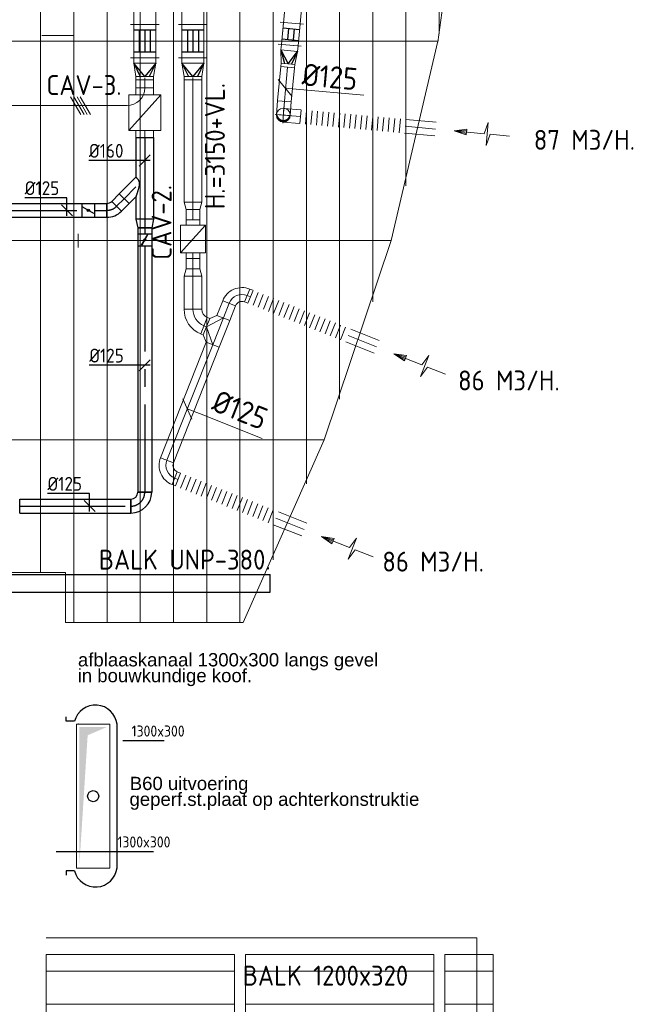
# Model space of a CAD drawing. Header units: millimetres. Extents: x -75017 to 35076, y -1757 to 51354.
# Tile 20 of 41: x -54909 to -49277, y 18546 to 27440. Entities that reach past the tile are written whole.
import ezdxf
from ezdxf.enums import TextEntityAlignment as Align

# ---------------------------------------------------------------- set-up
doc = ezdxf.new("R2010")
doc.units = ezdxf.units.MM
doc.header["$LTSCALE"] = 50
doc.linetypes.add('CENTER2', pattern=[28.575, 19.05, -3.175, 3.175, -3.175])
doc.linetypes.add('HIDDEN', pattern=[9.525, 6.35, -3.175])
for name, color, linetype in [('45 Plafond.BST', 7, 'Continuous'), ('45 Plafond.BST Afdek-arcering', 7, 'Continuous'), ('60', 3, 'Continuous'), ('AFWBIN', 1, 'Continuous'), ('BALKEN', 7, 'Continuous'), ('TEKST', 1, 'Continuous'), ('WL570---_TOEVOER', 200, 'Continuous'), ('WL570---_TOEVOER_HL', 1, 'Continuous'), ('WL5772--_R_KANAAL-H', 1, 'Continuous'), ('WM570---_TOEVOER', 2, 'Continuous'), ('WM570---_TOEVOER_PR', 2, 'Continuous')]:
    doc.layers.add(name, color=color, linetype=linetype)
for name, color, linetype, lineweight in [('WL570---_BESTAAND-HARTLIJN', 161, 'Continuous', 0), ('WL570---_BESTAAND-MAATVOERING', 160, 'Continuous', 0), ('WL570---_BESTAAND-RETOUR', 100, 'Continuous', 0), ('WL570---_BESTAAND-ROOSTER', 160, 'Continuous', 0), ('WL570---_BESTAAND-TOEVOER', 200, 'Continuous', 0), ('WL570---_DEMONTEREN', 10, 'Continuous', 0)]:
    doc.layers.add(name, color=color, linetype=linetype, lineweight=lineweight)
doc.layers.get('WL570---_DEMONTEREN').off()
doc.styles.add('BURO-025', font='ISO96.shx', dxfattribs={"height": 125})
doc.styles.add('ISO', font='ISO', dxfattribs={"height": 162})
doc.styles.add('MAATVOERING', font='ISO')
doc.styles.get("Standard").update_dxf_attribs({"font": 'ARIAL.TTF'})

# ---------------------------------------------------------------- blocks, each defined once
blk = doc.blocks.new('*X1')
at = {"color": 0}
for p, q in [((-0.45, 0.011), (-0.45, 0.044)), ((-0.44, 0.05), (-0.44, 0.104)), ((-0.43, 0.079), (-0.43, 0.14)), ((-0.42, 0.104), (-0.42, 0.167)), ((-0.41, 0.125), (-0.41, 0.191)), ((-0.4, 0.143), (-0.4, 0.211)), ((-0.39, 0.16), (-0.39, 0.229)), ((-0.38, 0.175), (-0.38, 0.245)), ((-0.37, 0.189), (-0.37, 0.26)), ((-0.36, 0.203), (-0.36, 0.273)), ((-0.35, 0.215), (-0.35, 0.286)), ((-0.34, 0.226), (-0.34, 0.298)), ((-0.33, 0.237), (-0.33, 0.309)), ((-0.32, 0.247), (-0.32, 0.319)), ((-0.31, 0.256), (-0.31, 0.329)), ((-0.3, 0.265), (-0.3, 0.338)), ((-0.29, 0.273), (-0.29, 0.347)), ((-0.28, 0.281), (-0.28, 0.355)), ((-0.27, 0.289), (-0.27, 0.363)), ((-0.26, 0.296), (-0.26, 0.37)), ((-0.25, 0.302), (-0.25, 0.377)), ((-0.24, 0.309), (-0.24, 0.383)), ((-0.23, 0.315), (-0.23, 0.389)), ((-0.22, 0.32), (-0.22, 0.395)), ((-0.21, 0.326), (-0.21, 0.4)), ((-0.2, 0.331), (-0.2, 0.405)), ((-0.19, 0.335), (-0.19, 0.41)), ((-0.18, 0.34), (-0.18, 0.415)), ((-0.17, 0.344), (-0.17, 0.419)), ((-0.16, 0.348), (-0.16, 0.423)), ((-0.15, 0.351), (-0.15, 0.426)), ((-0.14, 0.355), (-0.14, 0.43)), ((-0.13, 0.358), (-0.13, 0.433)), ((-0.12, 0.36), (-0.12, 0.436)), ((-0.11, 0.363), (-0.11, 0.439)), ((-0.1, 0.365), (-0.1, 0.441)), ((-0.09, 0.367), (-0.09, 0.443)), ((-0.08, 0.369), (-0.08, 0.445)), ((-0.07, 0.371), (-0.07, 0.447)), ((-0.06, 0.372), (-0.06, 0.448)), ((-0.05, 0.374), (-0.05, 0.449)), ((-0.04, 0.375), (-0.04, 0.45)), ((-0.03, 0.375), (-0.03, 0.451)), ((-0.02, 0.376), (-0.02, 0.452)), ((-0.01, 0.376), (-0.01, 0.452)), ((0, 0.376), (0, 0.452)), ((0.01, 0.376), (0.01, 0.452)), ((0.02, 0.376), (0.02, 0.452)), ((0.03, 0.375), (0.03, 0.451)), ((0.04, 0.375), (0.04, 0.45)), ((0.05, 0.374), (0.05, 0.449)), ((0.06, 0.372), (0.06, 0.448)), ((0.07, 0.371), (0.07, 0.447)), ((0.08, 0.369), (0.08, 0.445)), ((0.09, 0.367), (0.09, 0.443)), ((0.1, 0.365), (0.1, 0.441)), ((0.11, 0.363), (0.11, 0.439)), ((0.12, 0.36), (0.12, 0.436)), ((0.13, 0.358), (0.13, 0.433)), ((0.14, 0.355), (0.14, 0.43)), ((0.15, 0.351), (0.15, 0.426)), ((0.16, 0.348), (0.16, 0.423)), ((0.17, 0.344), (0.17, 0.419)), ((0.18, 0.34), (0.18, 0.415)), ((0.19, 0.335), (0.19, 0.41)), ((0.2, 0.331), (0.2, 0.405)), ((0.21, 0.326), (0.21, 0.4)), ((0.22, 0.32), (0.22, 0.395)), ((0.23, 0.315), (0.23, 0.389)), ((0.24, 0.309), (0.24, 0.383)), ((0.25, 0.302), (0.25, 0.377)), ((0.26, 0.296), (0.26, 0.37)), ((0.27, 0.289), (0.27, 0.363)), ((0.28, 0.281), (0.28, 0.355)), ((0.29, 0.273), (0.29, 0.347)), ((0.3, 0.265), (0.3, 0.338)), ((0.31, 0.256), (0.31, 0.329)), ((0.32, 0.247), (0.32, 0.319)), ((0.33, 0.237), (0.33, 0.309)), ((0.34, 0.226), (0.34, 0.298)), ((0.35, 0.215), (0.35, 0.286)), ((0.36, 0.203), (0.36, 0.273)), ((0.37, 0.189), (0.37, 0.26)), ((0.38, 0.175), (0.38, 0.245)), ((0.39, 0.16), (0.39, 0.229)), ((0.4, 0.143), (0.4, 0.211)), ((0.41, 0.125), (0.41, 0.191)), ((0.42, 0.104), (0.42, 0.167)), ((0.43, 0.079), (0.43, 0.14)), ((0.44, 0.05), (0.44, 0.104)), ((0.45, 0.011), (0.45, 0.044))]:
    blk.add_line(p, q, dxfattribs=at)
blk = doc.blocks.new('KARODS')
blk.add_circle((0, 0), 0.5)
at = {"layer": 'WL570---_BESTAAND-HARTLIJN'}
for p, q in [((-0.6, 0), (0.6, 0)), ((0, -0.6), (0, 0.6))]:
    blk.add_line(p, q, dxfattribs=at)
at = {"layer": 'WL570---_BESTAAND-TOEVOER'}
blk.add_blockref('*X1', (0, 0), dxfattribs=at)
blk = doc.blocks.new('OBO12500090SE')
blk.add_lwpolyline([(-62.5, 125), (-62.5, 0), (62.5, 0), (62.5, 125)])
at = {"layer": 'WL570---_BESTAAND-HARTLIJN'}
for p, q in [((0, 0), (0, 187.5)), ((-62.5, 125), (62.5, 125))]:
    blk.add_line(p, q, dxfattribs=at)
at = {"xscale": 125, "yscale": 125, "zscale": 125}
blk.add_blockref('KARODS', (0, 125), dxfattribs=at)
blk = doc.blocks.new('AFZPIJL')
for points in [[(0, -10), (0, -6.52), (-2.06, -5.97), (2.06, -5.97), (0, -5.41), (0, 0)], [(-0.26, -2.22), (0, 0)], [(0.26, -2.22), (0, 0)]]:
    blk.add_lwpolyline(points)
blk.add_lwpolyline([(0.52, -2.22), (-0.52, -2.22), (0, 0)], close=True)
blk = doc.blocks.new('FLLINE125')
blk.add_line((0, -62.5), (0, 62.5))
blk = doc.blocks.new('OEX1250095100')
at = {"rotation": 180.0000000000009}
for p in [(50, 0), (100, 0), (150, 0), (200, 0), (250, 0), (300, 0), (350, 0), (400, 0), (450, 0), (500, 0), (550, 0), (600, 0), (650, 0), (700, 0), (750, 0), (800, 0), (850, 0), (900, 0), (950, 0)]:
    blk.add_blockref('FLLINE125', p, dxfattribs=at)
blk = doc.blocks.new('MVLINE')
blk.add_line((35.4, -35.4), (-35.4, 35.4))
blk = doc.blocks.new('KARO')
for p, q in [((1, 0.5), (0, 0.5)), ((0, -0.5), (1, -0.5))]:
    blk.add_line(p, q)
at = {"invisible_edges": 15}
blk.add_3dface([(0, 0.5), (0, -0.5), (1, -0.5), (1, 0.5)], dxfattribs=at)
at = {"layer": 'WL570---_BESTAAND-HARTLIJN'}
blk.add_line((0, 0), (1, 0), dxfattribs=at)
blk = doc.blocks.new('VBX1251250012525000')
blk.add_lwpolyline([(50, -112.5), (300, -112.5), (300, 112.5), (50, 112.5)], close=True)
for points in [[(50, 62.5), (0, 62.5), (0, -62.5), (50, -62.5)], [(300, -62.5), (350, -62.5), (350, 62.5), (300, 62.5)]]:
    blk.add_lwpolyline(points)
at = {"layer": 'WL570---_BESTAAND-HARTLIJN'}
blk.add_line((300, 0), (350, 0), dxfattribs=at)
at = {"layer": 'WL570---_BESTAAND-TOEVOER'}
blk.add_line((50, -112.5), (300, 112.5), dxfattribs=at)
blk = doc.blocks.new('OBO12500090R')
blk.add_lwpolyline([(187.5, -125, 0.414214), (0, 62.5), (0, -62.5, -0.414214), (62.5, -125)], format="xyb", close=True)
at = {"invisible_edges": 15}
for points in [[(10.9, -63.4), (32.6, 59.7), (0, 62.5), (0, -62.5)], [(21.4, -66.3), (64.1, 51.2), (32.6, 59.7), (10.9, -63.4)], [(31.2, -70.9), (93.8, 37.4), (64.1, 51.2), (21.4, -66.3)], [(40.2, -77.1), (120.5, 18.6), (93.8, 37.4), (31.2, -70.9)], [(47.9, -84.8), (143.6, -4.5), (120.5, 18.6), (40.2, -77.1)], [(54.1, -93.8), (162.4, -31.2), (143.6, -4.5), (47.9, -84.8)], [(58.7, -103.6), (176.2, -60.9), (162.4, -31.2), (54.1, -93.8)], [(61.6, -114.1), (184.7, -92.4), (176.2, -60.9), (58.7, -103.6)], [(62.5, -125), (187.5, -125), (184.7, -92.4), (61.6, -114.1)]]:
    blk.add_3dface(points, dxfattribs=at)
at = {"layer": 'WL570---_BESTAAND-HARTLIJN'}
blk.add_arc((0, -125), 125, 0, 90, dxfattribs=at)
blk = doc.blocks.new('OTS12512516000H')
blk.add_lwpolyline([(-130, -62.5), (130, -62.5), (130, 62.5), (80, 112.5), (-80, 112.5), (-130, 62.5)], close=True)
at = {"layer": 'WL570---_BESTAAND-HARTLIJN'}
blk.add_line((-130, 0), (130, 0), dxfattribs=at)
at = {"layer": 'WL570---_BESTAAND-TOEVOER'}
blk.add_lwpolyline([(-130, 0), (0, 112.5), (130, 0)], dxfattribs=at)
blk = doc.blocks.new('OSV1601250650K')
blk.add_lwpolyline([(-65.3, -80), (0, -62.5), (0, 62.5), (-65.3, 80)], close=True)
at = {"layer": 'WL570---_BESTAAND-HARTLIJN'}
blk.add_line((-65.3, 0), (0, 0), dxfattribs=at)
blk = doc.blocks.new('OBO16000068H')
blk.add_lwpolyline([(80, -108.8, 0.305731), (-70.1, 113.7), (-130, -34.6, -0.305731), (-80, -108.8)], format="xyb", close=True)
at = {"invisible_edges": 15}
for points in [[(-120.5, -39.2), (-41.6, 100), (-70.1, 113.7), (-130, -34.6)], [(-111.7, -45), (-15.2, 82.6), (-41.6, 100), (-120.5, -39.2)], [(-103.8, -51.9), (8.7, 61.9), (-15.2, 82.6), (-111.7, -45)], [(-96.8, -59.8), (29.7, 38.2), (8.7, 61.9), (-103.8, -51.9)], [(-90.9, -68.5), (47.4, 12), (29.7, 38.2), (-96.8, -59.8)], [(-86.2, -77.9), (61.5, -16.3), (47.4, 12), (-90.9, -68.5)], [(-82.8, -87.9), (71.7, -46.2), (61.5, -16.3), (-86.2, -77.9)], [(-80.7, -98.3), (77.9, -77.2), (71.7, -46.2), (-82.8, -87.9)], [(-80, -108.8), (80, -108.8), (77.9, -77.2), (-80.7, -98.3)]]:
    blk.add_3dface(points, dxfattribs=at)
at = {"layer": 'WL570---_BESTAAND-HARTLIJN'}
blk.add_arc((-160, -108.8), 160, 0, 68, dxfattribs=at)
blk = doc.blocks.new('OBO16000090H')
blk.add_lwpolyline([(80, -160, 0.414214), (-160, 80), (-160, -80, -0.414214), (-80, -160)], format="xyb", close=True)
at = {"invisible_edges": 15}
for points in [[(-146.1, -81.2), (-118.3, 76.4), (-160, 80), (-160, -80)], [(-132.6, -84.8), (-77.9, 65.5), (-118.3, 76.4), (-146.1, -81.2)], [(-120, -90.7), (-40, 47.8), (-77.9, 65.5), (-132.6, -84.8)], [(-108.6, -98.7), (-5.7, 23.9), (-40, 47.8), (-120, -90.7)], [(-98.7, -108.6), (23.9, -5.7), (-5.7, 23.9), (-108.6, -98.7)], [(-90.7, -120), (47.8, -40), (23.9, -5.7), (-98.7, -108.6)], [(-84.8, -132.6), (65.5, -77.9), (47.8, -40), (-90.7, -120)], [(-81.2, -146.1), (76.4, -118.3), (65.5, -77.9), (-84.8, -132.6)], [(-80, -160), (80, -160), (76.4, -118.3), (-81.2, -146.1)]]:
    blk.add_3dface(points, dxfattribs=at)
at = {"layer": 'WL570---_BESTAAND-HARTLIJN'}
blk.add_arc((-160, -160), 160, 0, 90, dxfattribs=at)
blk = doc.blocks.new('OBO12500090ZE')
blk.add_lwpolyline([(-62.5, 0), (62.5, 0), (62.5, 125, 1), (-62.5, 125)], format="xyb", close=True)
at = {"layer": 'WL570---_BESTAAND-HARTLIJN'}
for points in [[(0, 0), (0, 187.5)], [(-62.5, 125), (62.5, 125)]]:
    blk.add_lwpolyline(points, dxfattribs=at)
blk = doc.blocks.new('KARH')
for p, q in [((1, 0.5), (0, 0.5)), ((0, -0.5), (1, -0.5))]:
    blk.add_line(p, q)
at = {"invisible_edges": 15}
blk.add_3dface([(0, 0.5), (0, -0.5), (1, -0.5), (1, 0.5)], dxfattribs=at)
blk = doc.blocks.new('VRO2008000160200003-0')
for p, q in [((0, 130), (0, -130)), ((50, -100), (50, 100)), ((170, -80), (170, 80))]:
    blk.add_line(p, q)
blk.add_lwpolyline([(0, 100), (0, -100), (50, -100), (170, -80), (200, -80), (200, 80), (170, 80), (50, 100)], close=True)
at = {"layer": 'WL5772--_R_KANAAL-H'}
for p, q in [((50, 100), (170, 40)), ((50, -100), (170, -40))]:
    blk.add_line(p, q, dxfattribs=at)
blk.add_lwpolyline([(50, -100), (170, 0), (50, 100)], dxfattribs=at)
blk = doc.blocks.new('VSP200802008020030000')
for p, q in [((0, -130), (0, 130)), ((300, -130), (300, 130))]:
    blk.add_line(p, q)
blk.add_lwpolyline([(0, -100), (300, -100), (300, 100), (0, 100)], close=True)
at = {"layer": 'WL5772--_R_KANAAL-H'}
for p, q in [((50, -100), (50, 100)), ((250, -100), (250, 100)), ((50, 50), (250, 50)), ((50, 0), (250, 0)), ((50, -50), (250, -50))]:
    blk.add_line(p, q, dxfattribs=at)
blk = doc.blocks.new('VSP150801508020020000')
for p, q in [((0, -105), (0, 105)), ((200, -105), (200, 105))]:
    blk.add_line(p, q)
blk.add_lwpolyline([(0, -75), (200, -75), (200, 75), (0, 75)], close=True)
at = {"layer": 'WL5772--_R_KANAAL-H'}
for p, q in [((50, -75), (50, 75)), ((50, 25), (150, 25)), ((150, -75), (150, 75)), ((50, -25), (150, -25))]:
    blk.add_line(p, q, dxfattribs=at)
blk = doc.blocks.new('VRO1508000125200003-0')
for p, q in [((0, 105), (0, -105)), ((50, -75), (50, 75)), ((170, -62.5), (170, 62.5))]:
    blk.add_line(p, q)
blk.add_lwpolyline([(0, 75), (0, -75), (50, -75), (170, -62.5), (200, -62.5), (200, 62.5), (170, 62.5), (50, 75)], close=True)
at = {"layer": 'WL5772--_R_KANAAL-H'}
for p, q in [((50, 75), (170, 31.25)), ((50, -75), (170, -31.25))]:
    blk.add_line(p, q, dxfattribs=at)
blk.add_lwpolyline([(50, -75), (170, 0), (50, 75)], dxfattribs=at)
blk = doc.blocks.new('UISO')
for p, q in [((0, 0.18), (1, 0.757)), ((0, 0), (1, 0.577))]:
    blk.add_line(p, q)
at = {"layer": 'WL570---_BESTAAND-TOEVOER'}
for p, q in [((0, 0.36), (1, 0.937)), ((0, -0.18), (1, 0.397))]:
    blk.add_line(p, q, dxfattribs=at)
blk = doc.blocks.new('Block plafond 7e verd zuidgevel')
at = {"layer": '45 Plafond.BST', "color": 252, "linetype": 'Continuous', "lineweight": 0}
for p, q in [((19750, 12150), (18050, 12150)), ((18050, 12150), (18050, -170.3)), ((19750, -338.2), (19750, 12150)), ((21550, 12150), (19850, 12150)), ((19850, 12150), (19850, -346.7)), ((21550, -466.3), (21550, 12150)), ((22088.5, 12150), (21650, 12150)), ((21650, 12150), (21650, -471.9)), ((22088.5, -494.8), (22088.5, 12150))]:
    blk.add_line(p, q, dxfattribs=at)
at = {"layer": '45 Plafond.BST Afdek-arcering', "color": 252, "linetype": 'Continuous', "lineweight": 0}
for p, q in [((18050, 12000), (19750, 12000)), ((19850, 12000), (21550, 12000)), ((21650, 12000), (22088.5, 12000)), ((18050, 11700), (19750, 11700)), ((19850, 11700), (21550, 11700)), ((21650, 11700), (22088.5, 11700))]:
    blk.add_line(p, q, dxfattribs=at)
blk = doc.blocks.new('Block plafond 7e midden')
at = {"color": 8, "linetype": 'Continuous', "lineweight": 13}
for p, q in [((13910, 40), (13910, -17660)), ((14210, 40), (14210, -17660)), ((14510, 40), (14510, -17660)), ((14810, 40), (14810, -17660)), ((15110, 40), (15110, -17660)), ((15410, 40), (15410, -17660)), ((13610, -410), (13610, -17210)), ((15710, -526.3), (15710, -17093.7)), ((16010, -1210.5), (16010, -16409.5)), ((16310, -1976), (16310, -15644)), ((16610, -2853.9), (16610, -14766.1)), ((16910, -3904.2), (16910, -13715.8)), ((15710, -12410), (15710, -5210)), ((17210, -5277.5), (17210, -12342.6)), ((17445.9, -10610), (17196.1, -12418.2)), ((9960, -12410), (17197.6, -12410)), ((15410, -14210), (15410, -12410)), ((17197.6, -12410), (16776.6, -14210)), ((9960, -14210), (16776.6, -14210)), ((14810, -16010), (14810, -14210)), ((16776.6, -14210), (16171.1, -16010)), ((9960, -16010), (16171.1, -16010)), ((14210, -17660), (14210, -16010)), ((16171.1, -16010), (15437.9, -17660))]:
    blk.add_line(p, q, dxfattribs=at)
at = {"color": 8, "linetype": 'Continuous', "lineweight": 13, "flags": 128}
blk.add_lwpolyline([(2509.8, -17620), (2510, -17210), (13835, -17210), (13835, -17660), (15437.9, -17660), (15437.9, -17660)], dxfattribs=at)
blk = doc.blocks.new('*U564')
at = {"color": 0, "ltscale": 10}
for p, q in [((0, 80, -2700), (737.5, 80, -2700)), ((0, -80, -2700), (0, 80, -2700)), ((737.5, 80, -2700), (737.5, -80, -2700)), ((0, -80, -2700), (358.8, -80, -2700)), ((535.6, -80, -2700), (737.5, -80, -2700))]:
    blk.add_line(p, q, dxfattribs=at)
at = {"layer": 'WL570---_TOEVOER_HL', "linetype": 'CENTER2'}
blk.add_line((0, 0, -2700), (737.5, 0, -2700), dxfattribs=at)
at = {"layer": 'WM570---_TOEVOER_PR', "color": 2, "style": 'BURO-025'}
blk.add_attdef('POSNR', text='', height=125, dxfattribs=at).set_placement((0, 0), align=Align.MIDDLE)
blk = doc.blocks.new('*U565')
at = {"color": 0, "ltscale": 10}
for p, q in [((0, 62.5, -2700), (96, 62.5, -2700)), ((0, -62.5, -2700), (0, 62.5, -2700)), ((96, 62.5, -2700), (96, -62.5, -2700)), ((0, -62.5, -2700), (96, -62.5, -2700))]:
    blk.add_line(p, q, dxfattribs=at)
at = {"layer": 'WL570---_TOEVOER_HL', "linetype": 'CENTER2'}
blk.add_line((0, 0, -2700), (96, 0, -2700), dxfattribs=at)
at = {"layer": 'WM570---_TOEVOER_PR', "color": 2, "style": 'BURO-025'}
blk.add_attdef('POSNR', text='', height=125, dxfattribs=at).set_placement((0, 0), align=Align.MIDDLE)
blk = doc.blocks.new('*U566')
at = {"color": 0, "ltscale": 10}
for p, q in [((-51.8, -62.5, -2700), (-51.8, 62.5, -2700)), ((-7.6, 80.8, -2700), (80.8, -7.6, -2700))]:
    blk.add_line(p, q, dxfattribs=at)
for radius in [62.6, 187.6]:
    blk.add_arc((-51.8, 125.1, -2700), radius, 270, 315, dxfattribs=at)
at = {"layer": 'WL570---_TOEVOER_HL', "linetype": 'CENTER2'}
blk.add_arc((-51.8, 125.1, -2700), 125.1, 270, 315, dxfattribs=at)
at = {"layer": 'WM570---_TOEVOER_PR', "color": 2, "style": 'BURO-025'}
blk.add_attdef('POSNR', text='', height=125, dxfattribs=at).set_placement((0, 0), align=Align.MIDDLE)
blk = doc.blocks.new('*U567')
at = {"color": 0, "ltscale": 10}
for p, q in [((0, 88.4, -2700), (62.1, 150.4, -2700)), ((62.1, 150.4, -2700), (150.4, 62.1, -2700)), ((0, -88.4, -2700), (150.4, 62.1, -2700))]:
    blk.add_line(p, q, dxfattribs=at)
blk.add_spline([(-0.3, -88.2, -2700), (-1, -87.6, -2700), (-2.2, -86.6, -2700), (-3.9, -85.1, -2700), (-6, -83.3, -2700), (-8.4, -81, -2700), (-11.1, -78.2, -2700), (-14.1, -75, -2700), (-17.1, -71.2, -2700), (-20.1, -66.9, -2700), (-23, -61.9, -2700), (-25.5, -56.2, -2700), (-27.7, -49.8, -2700), (-29.2, -42.6, -2700), (-30, -34.4, -2700), (-30, -25.5, -2700), (-29.2, -15.8, -2700), (-27.7, -5.5, -2700), (-25.5, 5.1, -2700), (-23, 15.9, -2700), (-20.1, 26.6, -2700), (-17.1, 37, -2700), (-14.1, 46.8, -2700), (-11.1, 55.9, -2700), (-8.4, 64.1, -2700), (-6, 71.3, -2700), (-3.9, 77.3, -2700), (-2.2, 82.1, -2700), (-1, 85.6, -2700), (-0.3, 87.7, -2700), (0, 88.4, -2700)], degree=3, dxfattribs=at)
at = {"layer": 'WL570---_TOEVOER_HL', "linetype": 'CENTER2'}
blk.add_line((0, 0, -2700), (106.3, 106.3, -2700), dxfattribs=at)
at = {"layer": 'WM570---_TOEVOER_PR', "color": 2, "style": 'BURO-025'}
blk.add_attdef('POSNR', text='', height=125, dxfattribs=at).set_placement((0, 0), align=Align.MIDDLE)
blk = doc.blocks.new('*U568')
at = {"color": 0, "ltscale": 10}
for p, q in [((-125, -62.5, -2700), (-125, 62.5, -2700)), ((62.5, -125, -2700), (-62.5, -125, -2700))]:
    blk.add_line(p, q, dxfattribs=at)
for radius in [187.5, 62.5]:
    blk.add_arc((-125, -125, -2700), radius, 0, 90, dxfattribs=at)
at = {"layer": 'WL570---_TOEVOER_HL', "linetype": 'CENTER2'}
blk.add_arc((-125, -125, -2700), 125, 0, 90, dxfattribs=at)
at = {"layer": 'WM570---_TOEVOER_PR', "color": 2, "style": 'BURO-025'}
blk.add_attdef('POSNR', text='', height=125, dxfattribs=at).set_placement((0, 0), align=Align.MIDDLE)
blk = doc.blocks.new('*U569')
at = {"color": 0, "ltscale": 10}
for p, q in [((0, 62.5, -2700), (999.4, 62.5, -2700)), ((0, -62.5, -2700), (0, 62.5, -2700)), ((0, -62.5, -2700), (999.4, -62.5, -2700))]:
    blk.add_line(p, q, dxfattribs=at)
at = {"layer": 'WL570---_TOEVOER_HL', "linetype": 'CENTER2'}
blk.add_line((0, 0, -2700), (999.4, 0, -2700), dxfattribs=at)
at = {"layer": 'WM570---_TOEVOER_PR', "color": 2, "style": 'BURO-025'}
blk.add_attdef('POSNR', text='', height=125, dxfattribs=at).set_placement((0, 0), align=Align.MIDDLE)
blk = doc.blocks.new('*U570')
at = {"ltscale": 10}
for p, q in [((-56.4, 62.5, -2700), (56.4, 62.5, -2700)), ((-56.4, -62.5, -2700), (-56.4, 62.5, -2700)), ((-49.4, 27.3, -2700), (-48.4, 29.1, -2700)), ((48.4, -29.1, -2700), (-49.4, 27.3, -2700)), ((49.4, -27.3, -2700), (-48.4, 29.1, -2700)), ((56.4, 62.5, -2700), (56.4, -62.5, -2700)), ((-56.4, -62.5, -2700), (56.4, -62.5, -2700)), ((48.4, -29.1, -2700), (49.4, -27.3, -2700))]:
    blk.add_line(p, q, dxfattribs=at)
blk.add_circle((0, 0, -2700), 9.41, dxfattribs=at)
at = {"layer": 'WL570---_TOEVOER', "color": 2, "style": 'BURO-025'}
blk.add_attdef('I', text='', height=125, dxfattribs=at).set_placement((0, 0), align=Align.MIDDLE)
at = {"layer": 'WM570---_TOEVOER_PR', "color": 2, "style": 'BURO-025'}
blk.add_attdef('POSNR', text='', height=125, dxfattribs=at).set_placement((0, 0), align=Align.MIDDLE)
blk = doc.blocks.new('*U571')
at = {"color": 0, "ltscale": 10}
for p, q in [((0, 62.5, -2700), (110.9, 62.5, -2700)), ((110.9, 62.5, -2700), (110.9, -62.5, -2700)), ((0, -62.5, -2700), (110.9, -62.5, -2700))]:
    blk.add_line(p, q, dxfattribs=at)
at = {"layer": 'WL570---_TOEVOER_HL', "linetype": 'CENTER2'}
blk.add_line((0, 0, -2700), (110.9, 0, -2700), dxfattribs=at)
at = {"layer": 'WM570---_TOEVOER_PR', "color": 2, "style": 'BURO-025'}
blk.add_attdef('POSNR', text='', height=125, dxfattribs=at).set_placement((0, 0), align=Align.MIDDLE)
blk = doc.blocks.new('*U572')
at = {"color": 0, "ltscale": 10}
for p, q in [((0, 62.5, -2700), (53.1, 62.5, -2700)), ((0, -62.5, -2700), (0, 62.5, -2700)), ((0, -62.5, -2700), (53.1, -62.5, -2700))]:
    blk.add_line(p, q, dxfattribs=at)
at = {"layer": 'WL570---_TOEVOER_HL', "linetype": 'CENTER2'}
blk.add_line((0, 0, -2700), (53.1, 0, -2700), dxfattribs=at)
at = {"layer": 'WM570---_TOEVOER_PR', "color": 2, "style": 'BURO-025'}
blk.add_attdef('POSNR', text='', height=125, dxfattribs=at).set_placement((0, 0), align=Align.MIDDLE)
blk = doc.blocks.new('*U573')
at = {"color": 0, "ltscale": 10}
for p, q in [((0, 80, -2700), (78.2, 62.5, -2700)), ((0, 80, -2700), (0, -80, -2700)), ((78.2, 62.5, -2700), (78.2, -62.5, -2700)), ((0, -80, -2700), (78.2, -62.5, -2700))]:
    blk.add_line(p, q, dxfattribs=at)
at = {"layer": 'WL570---_TOEVOER_HL', "linetype": 'CENTER2'}
blk.add_line((0, 0, -2700), (78.2, 0, -2700), dxfattribs=at)
for centre in [(0, 0, -2700), (78.2, 0, -2700)]:
    blk.add_circle(centre, 0.075, dxfattribs=at)
at = {"layer": 'WM570---_TOEVOER_PR', "color": 2, "style": 'BURO-025'}
blk.add_attdef('POSNR', text='', height=125, dxfattribs=at).set_placement((0, 0), align=Align.MIDDLE)
blk = doc.blocks.new('*U574')
at = {"ltscale": 10}
for p, q in [((-56.5, 62.5, -2700), (56.4, 62.5, -2700)), ((-56.5, -62.5, -2700), (-56.5, 62.5, -2700)), ((-49.4, 27.3, -2700), (-48.4, 29.1, -2700)), ((48.4, -29.1, -2700), (-49.4, 27.3, -2700)), ((49.4, -27.3, -2700), (-48.4, 29.1, -2700)), ((56.4, 62.5, -2700), (56.4, -62.5, -2700)), ((-56.5, -62.5, -2700), (56.4, -62.5, -2700)), ((48.4, -29.1, -2700), (49.4, -27.3, -2700))]:
    blk.add_line(p, q, dxfattribs=at)
blk.add_circle((0, 0, -2700), 9.41, dxfattribs=at)
at = {"layer": 'WL570---_TOEVOER', "color": 2, "style": 'BURO-025'}
blk.add_attdef('I', text='', height=125, dxfattribs=at).set_placement((0, 0), align=Align.MIDDLE)
at = {"layer": 'WM570---_TOEVOER_PR', "color": 2, "style": 'BURO-025'}
blk.add_attdef('POSNR', text='', height=125, dxfattribs=at).set_placement((0, 0), align=Align.MIDDLE)
blk = doc.blocks.new('*U575')
at = {"color": 0, "ltscale": 10}
for p, q in [((0, 62.5, -2700), (2223, 62.5, -2700)), ((2223, 62.5, -2700), (2223, -62.5, -2700)), ((0, -62.5, -2700), (2223, -62.5, -2700))]:
    blk.add_line(p, q, dxfattribs=at)
at = {"layer": 'WL570---_TOEVOER_HL', "linetype": 'CENTER2'}
blk.add_line((0, 0, -2700), (2223, 0, -2700), dxfattribs=at)
at = {"layer": 'WM570---_TOEVOER_PR', "color": 2, "style": 'BURO-025'}
blk.add_attdef('POSNR', text='', height=125, dxfattribs=at).set_placement((0, 0), align=Align.MIDDLE)
blk = doc.blocks.new('*U576')
at = {"layer": 'WM570---_TOEVOER', "color": 0, "ltscale": 10}
for p, q in [((50, 0), (-504, 0)), ((-50, -50), (50, 50))]:
    blk.add_line(p, q, dxfattribs=at)
at = {"layer": 'WM570---_TOEVOER', "color": 0, "style": 'BURO-025'}
blk.add_text('%%c160', height=125, dxfattribs=at).set_placement((-504, 25))
blk = doc.blocks.new('*U577')
at = {"layer": 'WM570---_TOEVOER', "color": 0, "ltscale": 10}
for p, q in [((0, 113), (-380.4, 113)), ((0, -50), (0, 113)), ((50, -50), (-50, 50))]:
    blk.add_line(p, q, dxfattribs=at)
at = {"layer": 'WM570---_TOEVOER', "color": 0, "style": 'BURO-025'}
blk.add_text('%%c125', height=125, dxfattribs=at).set_placement((-380.4, 138))
blk = doc.blocks.new('*U578')
at = {"layer": 'WM570---_TOEVOER', "color": 0, "ltscale": 10}
for p, q in [((50, 0), (-501.3, 0)), ((-50, -50), (50, 50))]:
    blk.add_line(p, q, dxfattribs=at)
at = {"layer": 'WM570---_TOEVOER', "color": 0, "style": 'BURO-025'}
blk.add_text('%%c125', height=125, dxfattribs=at).set_placement((-501.3, 25))
blk = doc.blocks.new('*U588')
at = {"color": 0, "ltscale": 10}
for p, q in [((0, 62.5, -2700), (1004.5, 62.5, -2700)), ((0, -62.5, -2700), (0, 62.5, -2700)), ((1004.5, 62.5, -2700), (1004.5, -62.5, -2700)), ((0, -62.5, -2700), (1004.5, -62.5, -2700))]:
    blk.add_line(p, q, dxfattribs=at)
at = {"layer": 'WL570---_TOEVOER_HL', "linetype": 'CENTER2'}
blk.add_line((0, 0, -2700), (1004.5, 0, -2700), dxfattribs=at)
at = {"layer": 'WM570---_TOEVOER_PR', "color": 2, "style": 'BURO-025'}
blk.add_attdef('POSNR', text='', height=125, dxfattribs=at).set_placement((0, 0), align=Align.MIDDLE)
blk = doc.blocks.new('*U589')
at = {"layer": 'WM570---_TOEVOER', "color": 0, "ltscale": 10}
for p, q in [((0, 113.9), (-380.4, 113.9)), ((0, -50), (0, 113.9)), ((50, -50), (-50, 50))]:
    blk.add_line(p, q, dxfattribs=at)
at = {"layer": 'WM570---_TOEVOER', "color": 0, "style": 'BURO-025'}
blk.add_text('%%c125', height=125, dxfattribs=at).set_placement((-380.4, 138.9))

msp = doc.modelspace()

# ---------------------------------------------------------------- linework, layer by layer
at = {"layer": '60'}
for p, q in [((-54489.1, 21101.9), (-54489.1, 21141.9)), ((-54414.1, 21101.9), (-54489.1, 21101.9)), ((-54029.1, 19776.9), (-54029.1, 21076.9)), ((-54414.1, 19751.9), (-54489.1, 19751.9)), ((-54489.1, 19751.9), (-54489.1, 19711.9))]:
    msp.add_line(p, q, dxfattribs=at)
at = {"layer": '60', "linetype": 'Continuous'}
for p, q in [((-53977.9, 20928.3), (-53604.4, 20928.3)), ((-54579.4, 19926.4), (-53701.1, 19926.4))]:
    msp.add_line(p, q, dxfattribs=at)
msp.add_circle((-54245, 20425.8), 50, dxfattribs=at)
at = {"layer": '60'}
for centre, start, end in [((-54224.1, 21052.1), 6.67404, 165.31406), ((-54224.1, 19801.6), 194.68594, 353.32596)]:
    msp.add_arc(centre, 196.4, start, end, dxfattribs=at)
at = {"layer": 'AFWBIN'}
msp.add_line((-54375.8, 21076.9), (-54378.8, 21076.9), dxfattribs=at)
at = {"layer": 'BALKEN'}
for p, q in [((-68519.1, 22429.3), (-52647.2, 22429.3)), ((-52647.2, 22269.3), (-52647.2, 22429.3)), ((-68519.1, 22269.3), (-52647.2, 22269.3))]:
    msp.add_line(p, q, dxfattribs=at)
at = {"layer": 'WL570---_BESTAAND-MAATVOERING'}
for p in [(-54669.8, 19145.8), (-50779.4, 17945.8)]:
    msp.add_line(p, (-50779.4, 19145.8), dxfattribs=at)
for points in [[(-52510.7, 26822), (-52411.6, 26812.8), (-51802.3, 26756.6)], [(-53395, 23924.4), (-53286.4, 23881.4), (-52717.6, 23656)]]:
    msp.add_lwpolyline(points, dxfattribs=at)
at = {"layer": 'WL570---_BESTAAND-MAATVOERING', "linetype": 'HIDDEN'}
for points in [[(-53932.7, 20966.7, 0, 33.3, 0), (-53982.7, 20880.1, 0, 0, 0), (-54220, 20469.1, 0, 0, 0)], [(-54270, 20382.5, 0, 33.3, 0), (-54320, 20295.9, 0, 0, 0), (-54557.3, 19884.9, 0, 0, 0)]]:
    msp.add_lwpolyline(points, format="xyseb", dxfattribs=at)
at = {"layer": 'WL570---_BESTAAND-RETOUR'}
msp.add_lwpolyline([(-54395, 21075.8), (-54095, 21075.8), (-54095, 19775.8), (-54395, 19775.8)], close=True, dxfattribs=at)
for points in [[(-54295, 20975.8), (-54370, 19800.8), (-54370, 21050.8)], [(-54120, 21050.8), (-54295, 20975.8), (-54370, 21050.8)]]:
    msp.add_solid(points, dxfattribs=at)
at = {"layer": 'WL570---_BESTAAND-ROOSTER'}
msp.add_line((-54709.8, 27295.8), (-54419.8, 27295.8), dxfattribs=at)

# ---------------------------------------------------------------- block references
at = {"layer": 'WL570---_BESTAAND-MAATVOERING', "xscale": -2, "yscale": 2, "zscale": 2}
for p, rotation in [((-52510.7, 26822), 264.727214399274), ((-53395, 23924.4), 248.3868300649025)]:
    msp.add_blockref('MVLINE', p, dxfattribs=dict(at, rotation=rotation))
at = {"layer": 'WL570---_BESTAAND-RETOUR'}
for name, p, xscale, yscale, zscale, rotation in [('KARH', (-53344.4, 27325), 520.2154862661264, 200, 80, 90), ('KARH', (-52411.6, 27841.4), 568.201385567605, 150, 80, 264.7272), ('KARO', (-52518.1, 26702.8), 309.7356168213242, 125, 125, 84.72721439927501), ('KARO', (-53344.4, 25791.1), 1125.741831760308, 160, 160, 90), ('KARO', (-52373.7, 26563.9), 154.6706066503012, 125, 125, 175.6012946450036), ('KARO', (-51427.1, 26476.6), 275.9456809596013, 125, 125, 354.7272143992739), ('KARO', (-53344.4, 25632.2), -93.58491888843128, 125, 125, 269.9999999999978), ('KARO', (-53344.4, 25282.2), 93.58491888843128, 125, 125, 270.0000000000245), ('KARO', (-53344.4, 25123.3), 299.8842166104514, 160, 160, 270), ('KARO', (-52825.4, 24937), -31.59570207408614, 125, 125, 338.3868300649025), ('KARO', (-53017, 24878.5), -142.7370438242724, 125, 125, 68.38683006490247), ('KARO', (-53243.2, 24674.6), 22.79338369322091, 160, 160, 338.4207658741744), ('KARO', (-51941.6, 24586.8), 275.9456809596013, 125, 125, 338.3868300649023), ('KARO', (-53579, 23460.1), -1122.905486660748, 125, 125, 248.3868300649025), ('KARO', (-53479.4, 23286.2), -31.59570207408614, 125, 125, 338.3868300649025), ('KARO', (-52595.6, 22936), 275.9456809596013, 125, 125, 338.3868300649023)]:
    msp.add_blockref(name, p, dxfattribs=dict(at, xscale=xscale, yscale=yscale, zscale=zscale, rotation=rotation))
at = {"layer": 'WL570---_BESTAAND-RETOUR', "xscale": -1}
for name, p, rotation in [('VSP200802008020030000', (-53344.4, 27396.3), 90), ('VRO2008000160200003-0', (-53344.4, 27096.3), 90), ('OEX1250095100', (-51427.1, 26476.6), 354.727214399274), ('OSV1601250650K', (-53344.4, 25725.8), 90), ('VBX1251250012525000', (-53344.4, 25632.2), 90.00000000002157), ('OBO12500090R', (-52854.8, 24948.6), 338.3868300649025), ('OEX1250095100', (-51941.6, 24586.8), 338.3868300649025), ('OEX1250095100', (-52595.6, 22936), 338.3868300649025)]:
    msp.add_blockref(name, p, dxfattribs=dict(at, rotation=rotation))
at = {"layer": 'WL570---_BESTAAND-RETOUR'}
for name, p, rotation in [('VSP150801508020020000', (-52451.5, 27408.6), 264.7271999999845), ('VRO1508000125200003-0', (-52469.9, 27209.5), 264.7271999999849), ('OBO12500090SE', (-52518.1, 26702.8), 175.6012946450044), ('OSV1601250650K', (-53344.4, 25188.6), 90), ('OBO16000068H', (-53344.4, 24714.6), 180), ('OTS12512516000H', (-53117.4, 24624.9), 68.42076587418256), ('OBO12500090R', (-53508.8, 23297.8), 158.3868300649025)]:
    msp.add_blockref(name, p, dxfattribs=dict(at, rotation=rotation))
at = {"layer": 'WL570---_BESTAAND-RETOUR', "color": 2}
for p, xscale, yscale, zscale, rotation in [((-50984.3, 26434.5), 50, 50, 50, 84.72721439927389), ((-51528.5, 24421.9), 49.99999999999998, 49.99999999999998, 49.99999999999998, 68.38683006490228), ((-52182.6, 22771.1), 49.99999999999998, 49.99999999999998, 49.99999999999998, 68.38683006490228)]:
    msp.add_blockref('AFZPIJL', p, dxfattribs=dict(at, xscale=xscale, yscale=yscale, zscale=zscale, rotation=rotation))
at = {"layer": 'WL570---_BESTAAND-TOEVOER'}
for name, p in [('Block plafond 7e midden', (-68330, 39655.8)), ('Block plafond 7e verd zuidgevel', (-72720, 6845.8))]:
    msp.add_blockref(name, p, dxfattribs=at)
at = {"layer": 'WL570---_BESTAAND-TOEVOER', "rotation": 90}
for name, p, xscale, yscale, zscale in [('KARH', (-53779.4, 27325), 520.2154862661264, 200, 80), ('KARO', (-53779.4, 26823.5), 90.11781859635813, 160, 160), ('VBX1251250012525000', (-53779.4, 26823.5), -1.28, 1.28, 1.28), ('UISO', (-54298.8, 26583.5), 160, 160, 160)]:
    msp.add_blockref(name, p, dxfattribs=dict(at, xscale=xscale, yscale=yscale, zscale=zscale))
at = {"layer": 'WL570---_BESTAAND-TOEVOER', "xscale": -1, "rotation": 90}
for name, p in [('VSP200802008020030000', (-53779.4, 27396.3)), ('VRO2008000160200003-0', (-53779.4, 27096.3))]:
    msp.add_blockref(name, p, dxfattribs=at)
at = {"layer": 'WL570---_DEMONTEREN'}
for name, p, rotation in [('OBO16000090H', (-53779.4, 26663.5), 269.9999999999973), ('OBO12500090ZE', (-54504.9, 25443.7), 270)]:
    msp.add_blockref(name, p, dxfattribs=dict(at, rotation=rotation))
at = {"layer": 'WL570---_DEMONTEREN', "xscale": 1754.317747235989, "yscale": 160, "zscale": 160, "rotation": 180.0000000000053}
msp.add_blockref('KARO', (-53939.4, 26663.5), dxfattribs=at)
at = {"layer": 'WL570---_DEMONTEREN', "xscale": 465.138102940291, "yscale": 125, "zscale": 125}
msp.add_blockref('KARO', (-54970, 25443.7), dxfattribs=at)
at = {"layer": 'WL570---_TOEVOER'}
for name, p, rotation in [('*U564', (-53779.4, 26375.5, 2700), 270), ('*U567', (-53859.4, 25928.3, 2700), 180), ('*U565', (-54033.5, 25754.1, 2700), 45), ('*U573', (-53779.4, 25638, 2700), 270), ('*U572', (-53779.4, 25559.8, 2700), 270), ('*U574', (-53779.4, 25450.2, 2700), 270), ('*U575', (-53779.4, 25393.7, 2700), 270), ('*U568', (-53779.4, 23045.7, 2700), 270)]:
    msp.add_blockref(name, p, dxfattribs=dict(at, rotation=rotation))
for name, p in [('*U566', (-54070.1, 25717.5, 2700)), ('*U569', (-55345.1, 25717.5, 2700)), ('*U570', (-54289.2, 25717.5, 2700)), ('*U571', (-54232.8, 25717.5, 2700)), ('*U588', (-54908.9, 23045.7, 2700))]:
    msp.add_blockref(name, p, dxfattribs=at)
at = {"layer": 'WM570---_TOEVOER'}
for name, p in [('*U576', (-53779.4, 26167.9, 2700)), ('*U577', (-54482.8, 25717.5, 2700)), ('*U578', (-53779.4, 24317.8, 2700)), ('*U589', (-54277.6, 23045.7, 2700))]:
    msp.add_blockref(name, p, dxfattribs=at)

# ---------------------------------------------------------------- texts
at = {"layer": 'BALKEN', "style": 'ISO'}
msp.add_text('BALK UNP-380.', height=180, dxfattribs=at).set_placement((-54194.4, 22472.4))
at = {"layer": 'TEKST'}
for s, p in [('afblaaskanaal 1300x300 langs gevel', (-54382.9, 21598)), ('in bouwkundige koof.', (-54385.2, 21455.4)), ('B60 uitvoering', (-53914.9, 20481)), ('geperf.st.plaat op achterkonstruktie', (-53917.2, 20338.4))]:
    msp.add_text(s, height=120, dxfattribs=at).set_placement(p)
at = {"layer": 'WL570---_BESTAAND-MAATVOERING'}
for s, style, p in [('H.=3150+VL.', 'ISO', (-53055.9, 25727.4)), ('CAV-2.', 'MAATVOERING', (-53537.4, 25271.3))]:
    msp.add_text(s, height=180, rotation=90, dxfattribs=dict(at, style=style)).set_placement(p)
at = {"layer": 'WL570---_BESTAAND-MAATVOERING', "style": 'MAATVOERING'}
for rotation, p in [(354.72721, (-51868.5, 26800.8)), (338.38683, (-52724, 23730.2))]:
    msp.add_text('%%c125', height=200, rotation=rotation, dxfattribs=at).set_placement(p, align=Align.RIGHT)
at = {"layer": 'WL570---_BESTAAND-MAATVOERING', "style": 'ISO'}
for p in [(-53898.1, 20934), (-54026, 19932.1)]:
    msp.add_text('1300x300', height=100, rotation=360, dxfattribs=at).set_placement(p, align=Align.BOTTOM_LEFT)
msp.add_text('BALK 1200x320', height=180, dxfattribs=at).set_placement((-52894.7, 18714.8))
at = {"layer": 'WL570---_BESTAAND-RETOUR', "color": 2, "style": 'MAATVOERING'}
for s, p in [('87 M3/H.', (-50265.4, 26264.1)), ('86 M3/H.', (-50949.5, 24090.7)), ('86 M3/H.', (-51633.6, 22454.5))]:
    msp.add_text(s, height=180, dxfattribs=at).set_placement(p)
at = {"layer": 'WL570---_BESTAAND-TOEVOER', "style": 'MAATVOERING'}
msp.add_text('CAV-3.', height=180, dxfattribs=at).set_placement((-54667.1, 26758.9))

doc.saveas('drawing.dxf')
